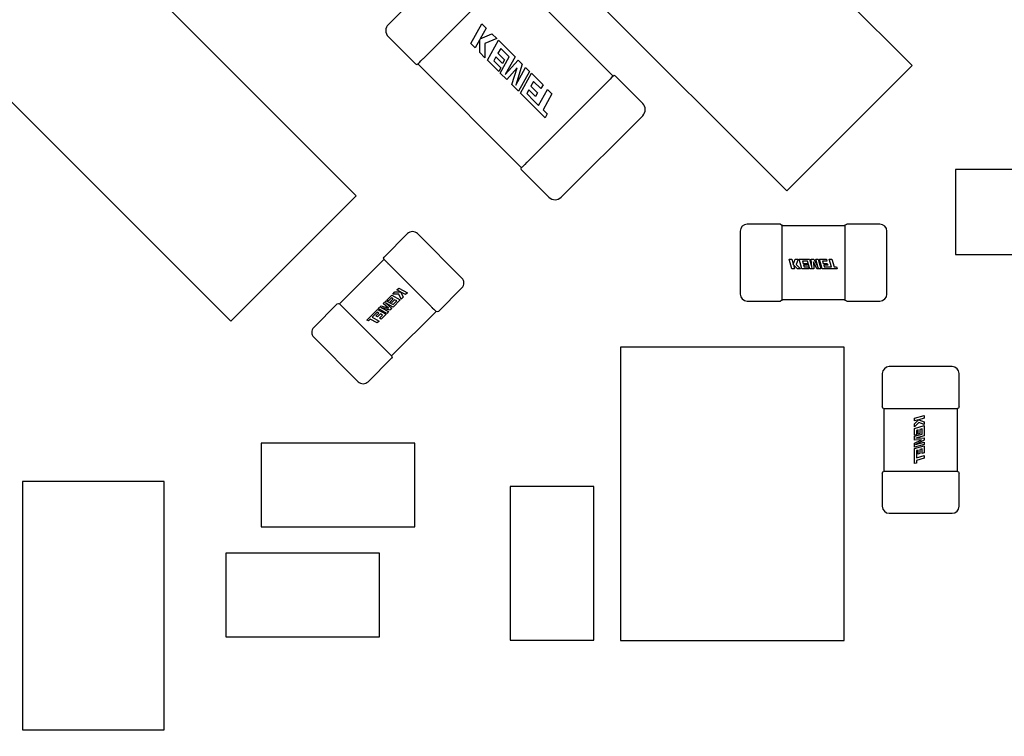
# Model space of a CAD drawing. Header units: millimetres. Extents: x 4 to 585, y 130 to 416.
# Tile 28 of 100: x 345.14 to 352.18, y 152.45 to 157.58. Entities that reach past the tile are written whole.
import ezdxf

# ---------------------------------------------------------------- set-up
doc = ezdxf.new("R2010")
doc.units = ezdxf.units.MM
doc.header["$LTSCALE"] = 0.75
doc.layers.add('Dimensions', color=7, linetype='Continuous', lineweight=13)
doc.layers.add('Visible', color=7, linetype='Continuous', lineweight=25)
doc.styles.get("Standard").update_dxf_attribs({"font": 'cour.ttf'})
doc.dimstyles.new('ISO-25', dxfattribs={"dimtxt": 2.5, "dimasz": 2.5, "dimexe": 1.5, "dimexo": 1.5, "dimgap": 1, "dimtad": 1, "dimdec": 1, "dimdsep": 46, "dimtxsty": 'Standard', "dimcen": 0, "dimclrd": 256, "dimclre": 256, "dimclrt": 256, "dimazin": 2, "dimtp": 0.1, "dimtm": 0.1, "dimtfac": 0.72, "dimtdec": 1, "dimtmove": 0, "dimatfit": 3, "dimfxl": 1, "dimarcsym": 0})

# ---------------------------------------------------------------- blocks, each defined once
blk = doc.blocks.new('*D65')
at = {"layer": 'Defpoints', "color": 0, "transparency": 16777216}
for p in [(354.890398, 150.917599), (374.653969, 150.917599)]:
    blk.add_point(p, dxfattribs=at)
at = {"layer": 'Dimensions', "lineweight": -2, "transparency": 16777216}
blk.add_line((356.390398, 150.917599), (382.641149, 150.917599), dxfattribs=at)
at = {"layer": 'Dimensions', "transparency": 16777216, "insert": (379.147559, 153.322513), "char_height": 2.5, "attachment_point": 5}
blk.add_mtext('2.2', dxfattribs=at)
blk = doc.blocks.new('*D66')
at = {"layer": 'Defpoints', "color": 0, "transparency": 16777216}
for p in [(365.906998, 168.828999), (374.653969, 168.828999)]:
    blk.add_point(p, dxfattribs=at)
at = {"layer": 'Dimensions', "lineweight": -2, "transparency": 16777216}
blk.add_line((367.406998, 168.828999), (385.303542, 168.828999), dxfattribs=at)
at = {"layer": 'Dimensions', "transparency": 16777216, "insert": (380.478756, 171.233913), "char_height": 2.5, "attachment_point": 5}
blk.add_mtext('20.1', dxfattribs=at)
blk = doc.blocks.new('*D67')
at = {"layer": 'Defpoints', "color": 0, "transparency": 16777216}
for p in [(365.906998, 184.577273), (365.906998, 168.828999)]:
    blk.add_point(p, dxfattribs=at)
at = {"layer": 'Dimensions', "lineweight": -2, "transparency": 16777216}
blk.add_line((365.906998, 170.328999), (365.906998, 195.096504), dxfattribs=at)
at = {"layer": 'Dimensions', "transparency": 16777216, "insert": (363.502084, 190.336888), "char_height": 2.5, "attachment_point": 5, "rotation": 90}
blk.add_mtext('46.7', dxfattribs=at)
blk = doc.blocks.new('*D68')
at = {"layer": 'Defpoints', "color": 0, "transparency": 16777216}
for p in [(352.154398, 184.577273), (352.154398, 178.958599)]:
    blk.add_point(p, dxfattribs=at)
at = {"layer": 'Dimensions', "lineweight": -2, "transparency": 16777216}
blk.add_line((352.154398, 180.458599), (352.154398, 189.976846), dxfattribs=at)
at = {"layer": 'Dimensions', "transparency": 16777216, "insert": (349.749484, 187.777059), "char_height": 2.5, "attachment_point": 5, "rotation": 90}
blk.add_mtext('33', dxfattribs=at)
blk = doc.blocks.new('*D69')
at = {"layer": 'Defpoints', "color": 0, "transparency": 16777216}
for p in [(352.154398, 178.958599), (374.653969, 178.958599)]:
    blk.add_point(p, dxfattribs=at)
at = {"layer": 'Dimensions', "lineweight": -2, "transparency": 16777216}
blk.add_line((353.654398, 178.958599), (385.305679, 178.958599), dxfattribs=at)
at = {"layer": 'Dimensions', "transparency": 16777216, "insert": (380.479824, 181.363513), "char_height": 2.5, "attachment_point": 5}
blk.add_mtext('30.3', dxfattribs=at)

msp = doc.modelspace()

# ---------------------------------------------------------------- linework, layer by layer
at = {"layer": 'Visible'}
for p, q in [((349.3705, 159.408, 2.5055), (351.5258, 157.2528, 2.5055)), ((345.3902, 158.4757, 2.5055), (347.5454, 156.3204, 2.5055)), ((350.6278, 156.3548, 2.5055), (348.4725, 158.51, 2.5055)), ((348.3588, 158.1314, 2.363), (347.7754, 157.548, 2.363)), ((349.3852, 157.1778, 2.351), (348.6426, 157.9204, 2.351)), ((348.0306, 157.3084, 2.4145), (348.5984, 157.8762, 2.4145)), ((346.6474, 155.4224, 2.5055), (344.4922, 157.5777, 2.5055)), ((348.3661, 157.4106, 2.4155), (348.4447, 157.5526, 2.4155)), ((348.4447, 157.5526, 2.4155), (348.4761, 157.5212, 2.4155)), ((348.4761, 157.5212, 2.4155), (348.4333, 157.4442, 2.4155)), ((348.4333, 157.4442, 2.4155), (348.5173, 157.48, 2.4155)), ((348.5173, 157.48, 2.4155), (348.5508, 157.4465, 2.4155)), ((347.7754, 157.4596, 2.363), (347.9702, 157.2648, 2.363)), ((348.3975, 157.3792, 2.4155), (348.3661, 157.4106, 2.4155)), ((348.431, 157.4397, 2.4155), (348.3975, 157.3792, 2.4155)), ((348.4309, 157.3458, 2.4155), (348.431, 157.4397, 2.4155)), ((348.5508, 157.4465, 2.4155), (348.4661, 157.4114, 2.4155)), ((348.4661, 157.4114, 2.4155), (348.4672, 157.3095, 2.4155)), ((348.4846, 157.2921, 2.4155), (348.5631, 157.4342, 2.4155)), ((348.5631, 157.4342, 2.4155), (348.682, 157.3153, 2.4155)), ((348.4672, 157.3095, 2.4155), (348.4309, 157.3458, 2.4155)), ((348.5795, 157.3758, 2.4155), (348.5599, 157.3406, 2.4155)), ((348.5599, 157.3406, 2.4155), (348.6073, 157.2932, 2.4155)), ((348.6407, 157.3146, 2.4155), (348.5795, 157.3758, 2.4155)), ((347.9864, 157.2642, 2.351), (348.729, 156.5216, 2.351)), ((348.566, 157.2107, 2.4155), (348.4846, 157.2921, 2.4155)), ((348.5454, 157.3144, 2.4155), (348.5308, 157.2879, 2.4155)), ((348.5308, 157.2879, 2.4155), (348.5811, 157.2376, 2.4155)), ((348.5927, 157.267, 2.4155), (348.5454, 157.3144, 2.4155)), ((348.577, 157.1996, 2.4155), (348.6407, 157.3146, 2.4155)), ((348.6073, 157.2932, 2.4155), (348.5927, 157.267, 2.4155)), ((348.682, 157.3153, 2.4155), (348.612, 157.1889, 2.4155)), ((348.612, 157.1889, 2.4155), (348.7047, 157.2926, 2.4155)), ((348.7341, 157.2632, 2.4155), (348.6875, 157.1125, 2.4155)), ((348.7047, 157.2926, 2.4155), (348.7341, 157.2632, 2.4155)), ((348.5811, 157.2376, 2.4155), (348.566, 157.2107, 2.4155)), ((348.624, 157.1527, 2.4155), (348.577, 157.1996, 2.4155)), ((348.6976, 157.2367, 2.4155), (348.624, 157.1527, 2.4155)), ((348.6589, 157.1178, 2.4155), (348.6976, 157.2367, 2.4155)), ((348.6875, 157.1125, 2.4155), (348.7578, 157.2395, 2.4155)), ((348.7859, 157.2114, 2.4155), (348.7073, 157.0694, 2.4155)), ((348.7205, 157.0562, 2.4155), (348.7991, 157.1982, 2.4155)), ((348.7578, 157.2395, 2.4155), (348.7859, 157.2114, 2.4155)), ((348.7991, 157.1982, 2.4155), (348.8825, 157.1148, 2.4155)), ((351.5258, 157.2528, 2.5055), (350.6278, 156.3548, 2.5055)), ((348.7073, 157.0694, 2.4155), (348.6589, 157.1178, 2.4155)), ((349.341, 157.1336, 2.4145), (348.7732, 156.5658, 2.4145)), ((348.8155, 157.1398, 2.4155), (348.7959, 157.1046, 2.4155)), ((348.8674, 157.0879, 2.4155), (348.8155, 157.1398, 2.4155)), ((349.5962, 156.9823, 2.363), (349.4014, 157.1772, 2.363)), ((348.8976, 156.8791, 2.4155), (348.7205, 157.0562, 2.4155)), ((348.7814, 157.0784, 2.4155), (348.7668, 157.0519, 2.4155)), ((348.7668, 157.0519, 2.4155), (348.8175, 157.0015, 2.4155)), ((348.8287, 157.031, 2.4155), (348.7814, 157.0784, 2.4155)), ((348.7959, 157.1046, 2.4155), (348.8433, 157.0572, 2.4155)), ((348.8433, 157.0572, 2.4155), (348.8287, 157.031, 2.4155)), ((348.8512, 156.9681, 2.4155), (348.9146, 157.0827, 2.4155)), ((348.8825, 157.1148, 2.4155), (348.8674, 157.0879, 2.4155)), ((348.946, 157.0513, 2.4155), (348.8826, 156.9367, 2.4155)), ((348.9146, 157.0827, 2.4155), (348.946, 157.0513, 2.4155)), ((348.8175, 157.0015, 2.4155), (348.8512, 156.9681, 2.4155)), ((348.8826, 156.9367, 2.4155), (348.9128, 156.9065, 2.4155)), ((348.9128, 156.9065, 2.4155), (348.8976, 156.8791, 2.4155)), ((349.0128, 156.3106, 2.363), (349.5962, 156.894, 2.363)), ((348.7296, 156.5054, 2.363), (348.9244, 156.3106, 2.363)), ((352.445, 156.5098, 1.5424), (351.8354, 156.5098, 1.5424)), ((351.8354, 156.5098, 1.5424), (351.8354, 155.9002, 1.5424)), ((347.5454, 156.3204, 2.5055), (346.6474, 155.4224, 2.5055)), ((350.2944, 156.0668, 2.0555), (350.2944, 155.6168, 2.0555)), ((350.5824, 156.1168, 2.0555), (350.3444, 156.1168, 2.0555)), ((351.0444, 156.1058, 2.0435), (350.5944, 156.1058, 2.0435)), ((350.5944, 156.0657, 2.0935), (350.5944, 156.0668, 2.0935)), ((351.0444, 156.0668, 2.0935), (351.0444, 156.0657, 2.0935)), ((351.2944, 156.1168, 2.0555), (351.0564, 156.1168, 2.0555)), ((351.3444, 155.6168, 2.0555), (351.3444, 156.0668, 2.0555)), ((347.9128, 156.0495, 2.0555), (347.7445, 155.8812, 2.0555)), ((348.3017, 155.7313, 2.0555), (347.9835, 156.0495, 2.0555)), ((350.5944, 155.6278, 2.0945), (350.5944, 156.0558, 2.0945)), ((351.0444, 156.0558, 2.0945), (351.0444, 155.6278, 2.0945)), ((347.7438, 155.865, 2.0435), (347.4256, 155.5467, 2.0435)), ((350.6638, 155.7984, 2.0958), (350.6444, 155.8658, 2.0958)), ((350.6444, 155.8658, 2.0958), (350.6636, 155.8658, 2.0958)), ((350.6636, 155.8658, 2.0958), (350.6741, 155.8292, 2.0958)), ((350.6741, 155.8292, 2.0958), (350.6887, 155.8658, 2.0958)), ((350.6887, 155.8658, 2.0958), (350.7092, 155.8658, 2.0958)), ((350.7092, 155.8658, 2.0958), (350.6941, 155.8292, 2.0958)), ((350.7167, 155.8658, 2.0958), (350.7893, 155.8658, 2.0958)), ((350.7361, 155.7984, 2.0958), (350.7167, 155.8658, 2.0958)), ((350.7396, 155.853, 2.0958), (350.7443, 155.8362, 2.0958)), ((350.7769, 155.853, 2.0958), (350.7396, 155.853, 2.0958)), ((350.7926, 155.7984, 2.0958), (350.7769, 155.853, 2.0958)), ((350.7893, 155.8658, 2.0958), (350.8065, 155.8058, 2.0958)), ((350.8032, 155.8658, 2.0958), (350.8211, 155.8658, 2.0958)), ((350.8065, 155.8058, 2.0958), (350.8032, 155.8658, 2.0958)), ((350.8211, 155.8658, 2.0958), (350.8529, 155.8055, 2.0958)), ((350.8356, 155.8658, 2.0958), (350.8528, 155.8658, 2.0958)), ((350.8529, 155.8055, 2.0958), (350.8356, 155.8658, 2.0958)), ((350.8528, 155.8658, 2.0958), (350.8721, 155.7984, 2.0958)), ((350.8609, 155.8658, 2.0958), (350.9118, 155.8658, 2.0958)), ((350.8802, 155.7984, 2.0958), (350.8609, 155.8658, 2.0958)), ((350.8837, 155.853, 2.0958), (350.8885, 155.8362, 2.0958)), ((350.9154, 155.853, 2.0958), (350.8837, 155.853, 2.0958)), ((350.9118, 155.8658, 2.0958), (350.9154, 155.853, 2.0958)), ((350.9314, 155.8658, 2.0958), (350.9506, 155.8658, 2.0958)), ((350.947, 155.8114, 2.0958), (350.9314, 155.8658, 2.0958)), ((350.9506, 155.8658, 2.0958), (350.9662, 155.8114, 2.0958)), ((351.8354, 155.9002, 1.5424), (352.445, 155.9002, 1.5424)), ((347.7714, 155.8374, 2.0935), (347.7721, 155.8367, 2.0935)), ((347.7792, 155.8296, 2.0945), (348.0818, 155.527, 2.0945)), ((350.6829, 155.7984, 2.0958), (350.6638, 155.7984, 2.0958)), ((350.6747, 155.8271, 2.0958), (350.6829, 155.7984, 2.0958)), ((350.7033, 155.7984, 2.0958), (350.6747, 155.8271, 2.0958)), ((350.6941, 155.8292, 2.0958), (350.7255, 155.7984, 2.0958)), ((350.7255, 155.7984, 2.0958), (350.7033, 155.7984, 2.0958)), ((350.7859, 155.7984, 2.0958), (350.7361, 155.7984, 2.0958)), ((350.7443, 155.8362, 2.0958), (350.7733, 155.8362, 2.0958)), ((350.7479, 155.8238, 2.0958), (350.7515, 155.8112, 2.0958)), ((350.7768, 155.8238, 2.0958), (350.7479, 155.8238, 2.0958)), ((350.7515, 155.8112, 2.0958), (350.7822, 155.8112, 2.0958)), ((350.7733, 155.8362, 2.0958), (350.7768, 155.8238, 2.0958)), ((350.7822, 155.8112, 2.0958), (350.7859, 155.7984, 2.0958)), ((350.8213, 155.7984, 2.0958), (350.7926, 155.7984, 2.0958)), ((350.8181, 155.8465, 2.0958), (350.8213, 155.7984, 2.0958)), ((350.8426, 155.7984, 2.0958), (350.8181, 155.8465, 2.0958)), ((350.8721, 155.7984, 2.0958), (350.8426, 155.7984, 2.0958)), ((350.9884, 155.7984, 2.0958), (350.8802, 155.7984, 2.0958)), ((350.8885, 155.8362, 2.0958), (350.9174, 155.8362, 2.0958)), ((350.892, 155.8238, 2.0958), (350.8957, 155.8112, 2.0958)), ((350.9209, 155.8238, 2.0958), (350.892, 155.8238, 2.0958)), ((350.8957, 155.8112, 2.0958), (350.9265, 155.8113, 2.0958)), ((350.9174, 155.8362, 2.0958), (350.9209, 155.8238, 2.0958)), ((350.9265, 155.8113, 2.0958), (350.947, 155.8114, 2.0958)), ((350.9662, 155.8114, 2.0958), (350.9846, 155.8114, 2.0958)), ((350.9846, 155.8114, 2.0958), (350.9884, 155.7984, 2.0958)), ((347.8372, 155.6464, 2.0958), (347.8508, 155.6599, 2.0958)), ((347.8634, 155.6319, 2.0958), (347.8372, 155.6464, 2.0958)), ((347.8508, 155.6599, 2.0958), (347.9121, 155.626, 2.0958)), ((348.1334, 155.4923, 2.0555), (348.3017, 155.6606, 2.0555)), ((347.7394, 155.5485, 2.0958), (347.7597, 155.5688, 2.0958)), ((347.7597, 155.5688, 2.0958), (347.8093, 155.5413, 2.0958)), ((347.7644, 155.5736, 2.0958), (347.7996, 155.6088, 2.0958)), ((347.7761, 155.5671, 2.0958), (347.7644, 155.5736, 2.0958)), ((347.7978, 155.5888, 2.0958), (347.7761, 155.5671, 2.0958)), ((347.7888, 155.562, 2.0958), (347.8092, 155.5825, 2.0958)), ((347.8092, 155.5825, 2.0958), (347.7978, 155.5888, 2.0958)), ((347.7996, 155.6088, 2.0958), (347.861, 155.5748, 2.0958)), ((347.8205, 155.5762, 2.0958), (347.8001, 155.5558, 2.0958)), ((347.8071, 155.6163, 2.0958), (347.8228, 155.6319, 2.0958)), ((347.8511, 155.6167, 2.0958), (347.8071, 155.6163, 2.0958)), ((347.8093, 155.5413, 2.0958), (347.8357, 155.5677, 2.0958)), ((347.861, 155.5748, 2.0958), (347.8096, 155.5235, 2.0958)), ((347.8357, 155.5677, 2.0958), (347.8205, 155.5762, 2.0958)), ((347.8228, 155.6319, 2.0958), (347.8634, 155.6319, 2.0958)), ((347.8663, 155.5801, 2.0958), (347.8511, 155.6167, 2.0958)), ((347.8653, 155.6309, 2.0958), (347.8808, 155.5946, 2.0958)), ((347.8986, 155.6124, 2.0958), (347.8653, 155.6309, 2.0958)), ((347.8808, 155.5946, 2.0958), (347.8663, 155.5801, 2.0958)), ((347.9121, 155.626, 2.0958), (347.8986, 155.6124, 2.0958)), ((350.3444, 155.5668, 2.0555), (350.5824, 155.5668, 2.0555)), ((350.5944, 155.6168, 2.0935), (350.5944, 155.6178, 2.0935)), ((350.5944, 155.5778, 2.0435), (351.0444, 155.5778, 2.0435)), ((351.0444, 155.6178, 2.0935), (351.0444, 155.6168, 2.0935)), ((351.0564, 155.5668, 2.0555), (351.2944, 155.5668, 2.0555)), ((347.4094, 155.5461, 2.0555), (347.2411, 155.3778, 2.0555)), ((347.4539, 155.5185, 2.0935), (347.4532, 155.5192, 2.0935)), ((347.7636, 155.2088, 2.0945), (347.4609, 155.5114, 2.0945)), ((347.6213, 155.4304, 2.0958), (347.6977, 155.5069, 2.0958)), ((347.6977, 155.5069, 2.0958), (347.759, 155.4729, 2.0958)), ((347.7035, 155.5126, 2.0958), (347.7244, 155.5335, 2.0958)), ((347.7648, 155.4786, 2.0958), (347.7035, 155.5126, 2.0958)), ((347.722, 155.5211, 2.0958), (347.7769, 155.4907, 2.0958)), ((347.7871, 155.501, 2.0958), (347.722, 155.5211, 2.0958)), ((347.7244, 155.5335, 2.0958), (347.7757, 155.5168, 2.0958)), ((347.7757, 155.5168, 2.0958), (347.7394, 155.5485, 2.0958)), ((347.7551, 155.5537, 2.0958), (347.7998, 155.5137, 2.0958)), ((347.8096, 155.5235, 2.0958), (347.7551, 155.5537, 2.0958)), ((347.7998, 155.5137, 2.0958), (347.7871, 155.501, 2.0958)), ((347.8001, 155.5558, 2.0958), (347.7888, 155.562, 2.0958)), ((348.0889, 155.5199, 2.0935), (348.0896, 155.5192, 2.0935)), ((347.6331, 155.4238, 2.0958), (347.6213, 155.4304, 2.0958)), ((347.6461, 155.4369, 2.0958), (347.6331, 155.4238, 2.0958)), ((347.6956, 155.4095, 2.0958), (347.6461, 155.4369, 2.0958)), ((347.6741, 155.465, 2.0958), (347.6597, 155.4504, 2.0958)), ((347.6597, 155.4504, 2.0958), (347.7092, 155.423, 2.0958)), ((347.6959, 155.4869, 2.0958), (347.6741, 155.465, 2.0958)), ((347.6869, 155.4601, 2.0958), (347.7073, 155.4806, 2.0958)), ((347.6982, 155.4539, 2.0958), (347.6869, 155.4601, 2.0958)), ((347.7073, 155.4806, 2.0958), (347.6959, 155.4869, 2.0958)), ((347.7186, 155.4743, 2.0958), (347.6982, 155.4539, 2.0958)), ((347.7114, 155.4434, 2.0958), (347.7338, 155.4658, 2.0958)), ((347.7231, 155.4369, 2.0958), (347.7114, 155.4434, 2.0958)), ((347.7338, 155.4658, 2.0958), (347.7186, 155.4743, 2.0958)), ((347.759, 155.4729, 2.0958), (347.7231, 155.4369, 2.0958)), ((347.7769, 155.4907, 2.0958), (347.7648, 155.4786, 2.0958)), ((347.7989, 155.1734, 2.0435), (348.1172, 155.4917, 2.0435)), ((347.7092, 155.423, 2.0958), (347.6956, 155.4095, 2.0958)), ((347.2411, 155.3071, 2.0555), (347.5593, 154.9889, 2.0555)), ((351.0377, 155.2357, 2.1055), (349.4377, 155.2357, 2.1055)), ((349.4377, 155.2357, 2.1055), (349.4377, 153.1357, 2.1055)), ((351.0377, 153.1357, 2.1055), (351.0377, 155.2357, 2.1055)), ((347.63, 154.9889, 2.0555), (347.7983, 155.1572, 2.0555)), ((347.7714, 155.201, 2.0935), (347.7707, 155.2017, 2.0935)), ((351.8115, 155.0968, 2.0555), (351.3615, 155.0968, 2.0555)), ((351.3115, 155.0468, 2.0555), (351.3115, 154.8088, 2.0555)), ((351.8615, 154.8088, 2.0555), (351.8615, 155.0468, 2.0555)), ((351.3225, 154.7968, 2.0435), (351.3225, 154.3467, 2.0435)), ((351.3615, 154.7968, 2.0935), (351.3625, 154.7968, 2.0935)), ((351.3725, 154.7968, 2.0945), (351.8005, 154.7968, 2.0945)), ((351.8104, 154.7968, 2.0935), (351.8115, 154.7968, 2.0935)), ((351.8505, 154.3467, 2.0435), (351.8505, 154.7968, 2.0435)), ((351.5431, 154.7274, 2.0958), (351.6105, 154.7468, 2.0958)), ((351.5431, 154.7082, 2.0958), (351.5431, 154.7274, 2.0958)), ((351.6105, 154.7276, 2.0958), (351.5739, 154.7171, 2.0958)), ((351.6105, 154.7468, 2.0958), (351.6105, 154.7276, 2.0958)), ((351.5718, 154.7165, 2.0958), (351.5431, 154.7082, 2.0958)), ((351.5431, 154.6878, 2.0958), (351.5718, 154.7165, 2.0958)), ((351.5739, 154.6971, 2.0958), (351.5431, 154.6657, 2.0958)), ((351.5431, 154.6657, 2.0958), (351.5431, 154.6878, 2.0958)), ((351.5431, 154.6551, 2.0958), (351.6105, 154.6744, 2.0958)), ((351.5431, 154.6053, 2.0958), (351.5431, 154.6551, 2.0958)), ((351.5739, 154.7171, 2.0958), (351.6105, 154.7024, 2.0958)), ((351.6105, 154.6819, 2.0958), (351.5739, 154.6971, 2.0958)), ((351.5977, 154.6516, 2.0958), (351.5809, 154.6468, 2.0958)), ((351.5977, 154.6143, 2.0958), (351.5977, 154.6516, 2.0958)), ((351.6105, 154.7024, 2.0958), (351.6105, 154.6819, 2.0958)), ((351.6105, 154.6744, 2.0958), (351.6105, 154.6019, 2.0958)), ((351.5431, 154.5986, 2.0958), (351.5977, 154.6143, 2.0958)), ((351.5559, 154.6089, 2.0958), (351.5431, 154.6053, 2.0958)), ((351.5431, 154.5699, 2.0958), (351.5431, 154.5986, 2.0958)), ((351.6105, 154.6019, 2.0958), (351.5505, 154.5846, 2.0958)), ((351.5505, 154.5846, 2.0958), (351.6105, 154.588, 2.0958)), ((351.5685, 154.6433, 2.0958), (351.5559, 154.6396, 2.0958)), ((351.5559, 154.6396, 2.0958), (351.5559, 154.6089, 2.0958)), ((351.5685, 154.6144, 2.0958), (351.5685, 154.6433, 2.0958)), ((351.5809, 154.6179, 2.0958), (351.5685, 154.6144, 2.0958)), ((351.5809, 154.6468, 2.0958), (351.5809, 154.6179, 2.0958)), ((351.6105, 154.588, 2.0958), (351.6105, 154.57, 2.0958)), ((347.9658, 154.5492, 2.1055), (346.8658, 154.5492, 2.1055)), ((346.8658, 154.5492, 2.1055), (346.8658, 153.9492, 2.1055)), ((347.9658, 153.9492, 2.1055), (347.9658, 154.5492, 2.1055)), ((351.5912, 154.5731, 2.0958), (351.5431, 154.5699, 2.0958)), ((351.5431, 154.5486, 2.0958), (351.5912, 154.5731, 2.0958)), ((351.5431, 154.5191, 2.0958), (351.5431, 154.5486, 2.0958)), ((351.6105, 154.5384, 2.0958), (351.5431, 154.5191, 2.0958)), ((351.5431, 154.511, 2.0958), (351.6105, 154.5303, 2.0958)), ((351.5431, 154.4028, 2.0958), (351.5431, 154.511, 2.0958)), ((351.6105, 154.57, 2.0958), (351.5502, 154.5382, 2.0958)), ((351.5502, 154.5382, 2.0958), (351.6105, 154.5555, 2.0958)), ((351.6105, 154.5555, 2.0958), (351.6105, 154.5384, 2.0958)), ((351.6105, 154.5303, 2.0958), (351.6105, 154.4794, 2.0958)), ((351.5685, 154.4992, 2.0958), (351.5559, 154.4955, 2.0958)), ((351.5559, 154.4955, 2.0958), (351.556, 154.4646, 2.0958)), ((351.556, 154.4646, 2.0958), (351.5561, 154.4442, 2.0958)), ((351.5561, 154.4442, 2.0958), (351.6105, 154.4598, 2.0958)), ((351.6105, 154.4406, 2.0958), (351.5561, 154.425, 2.0958)), ((351.5685, 154.4703, 2.0958), (351.5685, 154.4992, 2.0958)), ((351.5809, 154.4738, 2.0958), (351.5685, 154.4703, 2.0958)), ((351.5977, 154.5075, 2.0958), (351.5809, 154.5027, 2.0958)), ((351.5809, 154.5027, 2.0958), (351.5809, 154.4738, 2.0958)), ((351.5977, 154.4758, 2.0958), (351.5977, 154.5075, 2.0958)), ((351.6105, 154.4794, 2.0958), (351.5977, 154.4758, 2.0958)), ((351.6105, 154.4598, 2.0958), (351.6105, 154.4406, 2.0958)), ((351.5561, 154.4066, 2.0958), (351.5431, 154.4028, 2.0958)), ((351.5561, 154.425, 2.0958), (351.5561, 154.4066, 2.0958)), ((351.3115, 154.3348, 2.0555), (351.3115, 154.0968, 2.0555)), ((351.3625, 154.3468, 2.0935), (351.3615, 154.3468, 2.0935)), ((351.8005, 154.3467, 2.0945), (351.3725, 154.3467, 2.0945)), ((351.8115, 154.3468, 2.0935), (351.8104, 154.3468, 2.0935)), ((351.8615, 154.0968, 2.0555), (351.8615, 154.3348, 2.0555)), ((346.1712, 154.2746, 2.5055), (345.1552, 154.2746, 2.5055)), ((345.1552, 154.2746, 2.5055), (345.1552, 152.4966, 2.5055)), ((346.1712, 152.4966, 2.5055), (346.1712, 154.2746, 2.5055)), ((349.2474, 154.2379, 2.1055), (348.6474, 154.2379, 2.1055)), ((348.6474, 154.2379, 2.1055), (348.6474, 153.1379, 2.1055)), ((349.2474, 153.1379, 2.1055), (349.2474, 154.2379, 2.1055)), ((351.3615, 154.0468, 2.0555), (351.8115, 154.0468, 2.0555)), ((346.8658, 153.9492, 2.1055), (347.9658, 153.9492, 2.1055)), ((347.7118, 153.7618, 2.1055), (346.6118, 153.7618, 2.1055)), ((346.6118, 153.7618, 2.1055), (346.6118, 153.1618, 2.1055)), ((347.7118, 153.1618, 2.1055), (347.7118, 153.7618, 2.1055)), ((346.6118, 153.1618, 2.1055), (347.7118, 153.1618, 2.1055)), ((348.6474, 153.1379, 2.1055), (349.2474, 153.1379, 2.1055)), ((349.4377, 153.1357, 2.1055), (351.0377, 153.1357, 2.1055)), ((345.1552, 152.4966, 2.5055), (346.1712, 152.4966, 2.5055))]:
    msp.add_line(p, q, dxfattribs=at)
for centre, radius, start, end in [((347.8196, 157.5038, 2.363), 0.0625, 135, 225), ((347.9787, 157.2733, 2.363), 0.012, 225, 314.88357), ((349.3929, 157.1687, 2.363), 0.012, 45, 134.88357), ((349.552, 156.9382, 2.363), 0.0625, 315, 45), ((348.9686, 156.3548, 2.363), 0.0625, 225, 315), ((347.9482, 156.0142, 2.0555), 0.05, 45, 135), ((350.3444, 156.0668, 2.0555), 0.05, 90, 180), ((351.2944, 156.0668, 2.0555), 0.05, 0, 90), ((348.2664, 155.696, 2.0555), 0.05, 315, 45), ((350.3444, 155.6168, 2.0555), 0.05, 180, 270), ((351.2944, 155.6168, 2.0555), 0.05, 270, 0), ((347.2764, 155.3424, 2.0555), 0.05, 135, 225), ((351.3615, 155.0468, 2.0555), 0.05, 90, 180), ((351.8115, 155.0468, 2.0555), 0.05, 0, 90), ((347.5946, 155.0242, 2.0555), 0.05, 225, 315), ((351.3615, 154.0968, 2.0555), 0.05, 180, 270), ((351.8115, 154.0968, 2.0555), 0.05, 270, 0)]:
    msp.add_arc(centre, radius, start, end, dxfattribs=at)
at = {"layer": 'Visible', "extrusion": (-0.707107, 0.707107, 0)}
for centre, radius, start, end in [((-357.3176, 2.363, -134.8611), 0.0505, 0.15492, 89.84508), ((-358.1316, 2.352, -135.9111), 0.0625, 100.13686, 100.26405), ((-358.1316, 2.352, -135.9111), 0.0625, 169.73595, 169.86314), ((-357.3286, 2.352, -135.9111), 0.0625, 79.73595, 79.86314)]:
    msp.add_arc(centre, radius, start, end, dxfattribs=at)
at = {"layer": 'Visible', "extrusion": (0.707107, -0.707107, 0)}
for centre, radius, start, end in [((357.3286, 2.352, 134.8611), 0.0625, 169.73595, 169.86314), ((357.3286, 2.352, 134.8611), 0.0625, 100.13686, 100.26405), ((358.1426, 2.363, 135.9111), 0.0505, 0.15492, 89.84508), ((357.3176, 2.363, 135.9111), 0.0505, 90.15492, 179.84508)]:
    msp.add_arc(centre, radius, start, end, dxfattribs=at)
at = {"layer": 'Visible', "extrusion": (-3.6086e-12, -3.6086e-12, -1)}
msp.add_arc((-348.7381, 156.5139, -2.363), 0.012, 315, 44.92477, dxfattribs=at)
at = {"layer": 'Visible', "extrusion": (0, -5.1033e-12, -1)}
for centre, start, end in [((-350.5824, 156.1048, -2.0555), 90, 180), ((-351.0564, 156.1048, -2.0555), 0, 90), ((-350.5824, 155.5788, -2.0555), 180, 270), ((-351.0564, 155.5788, -2.0555), 270, 360)]:
    msp.add_arc(centre, 0.012, start, end, dxfattribs=at)
at = {"layer": 'Visible', "extrusion": (-1, 0, 0)}
for centre, start, end in [((-156.0668, 2.0555, -350.5944), 90, 180), ((-155.6168, 2.0555, -350.5944), 0, 90)]:
    msp.add_arc(centre, 0.038, start, end, dxfattribs=at)
at = {"layer": 'Visible', "extrusion": (1, 0, 0)}
for centre, start, end in [((156.0668, 2.0555, 351.0444), 360, 90), ((155.6168, 2.0555, 351.0444), 90, 180)]:
    msp.add_arc(centre, 0.038, start, end, dxfattribs=at)
at = {"layer": 'Visible', "extrusion": (-3.6086e-12, 3.6086e-12, -1)}
for centre, start, end in [((-347.753, 155.8728, -2.0555), 315, 45), ((-347.4178, 155.5376, -2.0555), 45, 135), ((-348.1249, 155.5008, -2.0555), 225, 315), ((-347.7898, 155.1656, -2.0555), 135, 225)]:
    msp.add_arc(centre, 0.012, start, end, dxfattribs=at)
at = {"layer": 'Visible', "extrusion": (0.707107, 0.707107, 0)}
for centre, start, end in [((-135.7178, 2.0555, 356.1052), 0, 90), ((-136.1678, 2.0555, 356.1052), 90, 180)]:
    msp.add_arc(centre, 0.038, start, end, dxfattribs=at)
at = {"layer": 'Visible', "extrusion": (-0.707107, -0.707107, 0)}
for centre, start, end in [((135.7178, 2.0555, -355.6552), 90, 180), ((136.1678, 2.0555, -355.6552), 360, 90)]:
    msp.add_arc(centre, 0.038, start, end, dxfattribs=at)
at = {"layer": 'Visible', "extrusion": (-5.1033e-12, 0, -1)}
for centre, start, end in [((-351.3235, 154.8088, -2.0555), 270, 360), ((-351.8495, 154.8088, -2.0555), 180, 270), ((-351.3235, 154.3348, -2.0555), 0, 90), ((-351.8495, 154.3348, -2.0555), 90, 180)]:
    msp.add_arc(centre, 0.012, start, end, dxfattribs=at)
at = {"layer": 'Visible', "extrusion": (0, 1, 0)}
for centre, start, end in [((-351.3615, 2.0555, 154.7968), 0, 90), ((-351.8115, 2.0555, 154.7968), 90, 180)]:
    msp.add_arc(centre, 0.038, start, end, dxfattribs=at)
at = {"layer": 'Visible', "extrusion": (0, -1, 0)}
for centre, start, end in [((351.3615, 2.0555, -154.3468), 90, 180), ((351.8115, 2.0555, -154.3468), 360, 90)]:
    msp.add_arc(centre, 0.038, start, end, dxfattribs=at)
at = {"layer": 'Visible'}
for points in [[(348.0229, 157.3005, 2.4135), (348.0256, 157.3032, 2.4141), (348.0282, 157.3059, 2.4145), (348.0306, 157.3084, 2.4145)], [(349.3487, 157.1414, 2.4135), (349.346, 157.1388, 2.4141), (349.3434, 157.1361, 2.4145), (349.341, 157.1336, 2.4145)], [(348.7732, 156.5658, 2.4145), (348.7707, 156.5634, 2.4145), (348.768, 156.5608, 2.4141), (348.7653, 156.5581, 2.4135)], [(350.5944, 156.0558, 2.0945), (350.5944, 156.0589, 2.0945), (350.5944, 156.0624, 2.0941), (350.5944, 156.0657, 2.0935)], [(351.0444, 156.0657, 2.0935), (351.0444, 156.0624, 2.0941), (351.0444, 156.0589, 2.0945), (351.0444, 156.0558, 2.0945)], [(347.7721, 155.8367, 2.0935), (347.7745, 155.8342, 2.0941), (347.777, 155.8319, 2.0945), (347.7792, 155.8296, 2.0945)], [(350.5944, 155.6178, 2.0935), (350.5944, 155.6212, 2.0941), (350.5944, 155.6246, 2.0945), (350.5944, 155.6278, 2.0945)], [(351.0444, 155.6278, 2.0945), (351.0444, 155.6246, 2.0945), (351.0444, 155.6212, 2.0941), (351.0444, 155.6178, 2.0935)], [(347.4609, 155.5114, 2.0945), (347.4587, 155.5136, 2.0945), (347.4564, 155.5161, 2.0941), (347.4539, 155.5185, 2.0935)], [(348.0818, 155.527, 2.0945), (348.0841, 155.5248, 2.0945), (348.0864, 155.5223, 2.0941), (348.0889, 155.5199, 2.0935)], [(347.7707, 155.2017, 2.0935), (347.7683, 155.2042, 2.0941), (347.7658, 155.2065, 2.0945), (347.7636, 155.2088, 2.0945)], [(351.3625, 154.7968, 2.0935), (351.3659, 154.7967, 2.0941), (351.3693, 154.7968, 2.0945), (351.3725, 154.7968, 2.0945)], [(351.8005, 154.7968, 2.0945), (351.8036, 154.7968, 2.0945), (351.8071, 154.7967, 2.0941), (351.8104, 154.7968, 2.0935)], [(351.3725, 154.3467, 2.0945), (351.3693, 154.3467, 2.0945), (351.3659, 154.3468, 2.0941), (351.3625, 154.3468, 2.0935)], [(351.8104, 154.3468, 2.0935), (351.8071, 154.3468, 2.0941), (351.8036, 154.3467, 2.0945), (351.8005, 154.3467, 2.0945)]]:
    msp.add_open_spline(points, degree=3, dxfattribs=at)

# ---------------------------------------------------------------- dimensions: what is measured, and where the dimension line sits
at = {"layer": 'Dimensions'}
for feature_location, offset, dtype, picture, middle in [((365.907, 168.829), (0, 15.7483), 1, '*D67', (363.5021, 190.3369)), ((352.1544, 178.9586), (0, 5.6187), 1, '*D68', (349.7495, 187.7771)), ((352.1544, 178.9586), (22.4996, 0), 0, '*D69', (380.4798, 181.3635)), ((365.907, 168.829), (8.747, 0), 0, '*D66', (380.4788, 171.2339)), ((354.8904, 150.9176), (19.7636, 0), 0, '*D65', (379.1476, 153.3225))]:
    dim = msp.add_ordinate_dim(feature_location=feature_location, offset=offset, dtype=dtype, origin=(319.1964, 148.6866), dimstyle='ISO-25', override={"dimlfac": 1}, dxfattribs=at)
    dim.commit()
    dim.dimension.update_dxf_attribs({"geometry": picture, "text_midpoint": middle})

doc.saveas('drawing.dxf')
